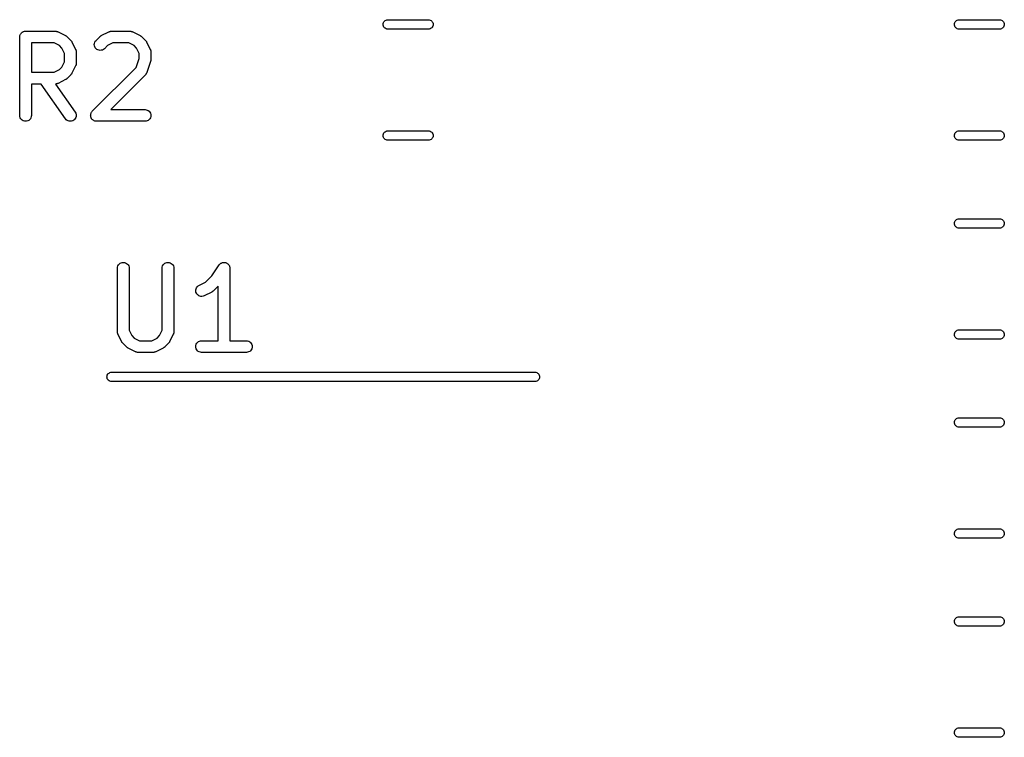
# Model space of a CAD drawing. Extents: x 4.83 to 6.45, y -3.91 to -3.08.
# Tile 10 of 13: x 5.32 to 5.81, y -3.53 to -3.17. Entities that reach past the tile are written whole.
import ezdxf

# ---------------------------------------------------------------- set-up
doc = ezdxf.new("R2010")
doc.units = 0
doc.header["$MEASUREMENT"] = 0
doc.layers.add('BLACK', color=7, linetype='CONTINUOUS')

msp = doc.modelspace()

# ---------------------------------------------------------------- linework, layer by layer
at = {"layer": 'BLACK', "linetype": 'CONTINUOUS'}
for p, q in [((5.50123, -3.17037), (5.50159, -3.17007)), ((5.50159, -3.17007), (5.502, -3.16985)), ((5.502, -3.16985), (5.50245, -3.16972)), ((5.50245, -3.16972), (5.50279, -3.16969)), ((5.50279, -3.16969), (5.52339, -3.16969)), ((5.52339, -3.16969), (5.52373, -3.16972)), ((5.52373, -3.16972), (5.52418, -3.16985)), ((5.52418, -3.16985), (5.52459, -3.17007)), ((5.52459, -3.17007), (5.52495, -3.17037)), ((5.78814, -3.17037), (5.7885, -3.17007)), ((5.7885, -3.17007), (5.78891, -3.16985)), ((5.78891, -3.16985), (5.78936, -3.16972)), ((5.78936, -3.16972), (5.7897, -3.16969)), ((5.7897, -3.16969), (5.8103, -3.16969)), ((5.8103, -3.16969), (5.81064, -3.16972)), ((5.81064, -3.16972), (5.81109, -3.16985)), ((5.81109, -3.16985), (5.8115, -3.17007)), ((5.8115, -3.17007), (5.81186, -3.17037)), ((5.50054, -3.17205), (5.50058, -3.17158)), ((5.50058, -3.17251), (5.50054, -3.17205)), ((5.50058, -3.17158), (5.50072, -3.17114)), ((5.50072, -3.17296), (5.50058, -3.17251)), ((5.50072, -3.17114), (5.50094, -3.17073)), ((5.50094, -3.17337), (5.50072, -3.17296)), ((5.50094, -3.17073), (5.50123, -3.17037)), ((5.50123, -3.17373), (5.50094, -3.17337)), ((5.50159, -3.17402), (5.50123, -3.17373)), ((5.502, -3.17424), (5.50159, -3.17402)), ((5.50245, -3.17438), (5.502, -3.17424)), ((5.50279, -3.17441), (5.50245, -3.17438)), ((5.52339, -3.17441), (5.50279, -3.17441)), ((5.52373, -3.17438), (5.52339, -3.17441)), ((5.52418, -3.17424), (5.52373, -3.17438)), ((5.52459, -3.17402), (5.52418, -3.17424)), ((5.52495, -3.17373), (5.52459, -3.17402)), ((5.52495, -3.17037), (5.52524, -3.17073)), ((5.52524, -3.17337), (5.52495, -3.17373)), ((5.52524, -3.17073), (5.52546, -3.17114)), ((5.52546, -3.17296), (5.52524, -3.17337)), ((5.52546, -3.17114), (5.5256, -3.17158)), ((5.5256, -3.17251), (5.52546, -3.17296)), ((5.5256, -3.17158), (5.52564, -3.17205)), ((5.52564, -3.17205), (5.5256, -3.17251)), ((5.78745, -3.17205), (5.78749, -3.17158)), ((5.78749, -3.17251), (5.78745, -3.17205)), ((5.78749, -3.17158), (5.78763, -3.17114)), ((5.78763, -3.17296), (5.78749, -3.17251)), ((5.78763, -3.17114), (5.78785, -3.17073)), ((5.78785, -3.17337), (5.78763, -3.17296)), ((5.78785, -3.17073), (5.78814, -3.17037)), ((5.78814, -3.17373), (5.78785, -3.17337)), ((5.7885, -3.17402), (5.78814, -3.17373)), ((5.78891, -3.17424), (5.7885, -3.17402)), ((5.78936, -3.17438), (5.78891, -3.17424)), ((5.7897, -3.17441), (5.78936, -3.17438)), ((5.8103, -3.17441), (5.7897, -3.17441)), ((5.81064, -3.17438), (5.8103, -3.17441)), ((5.81109, -3.17424), (5.81064, -3.17438)), ((5.8115, -3.17402), (5.81109, -3.17424)), ((5.81186, -3.17373), (5.8115, -3.17402)), ((5.81186, -3.17037), (5.81215, -3.17073)), ((5.81215, -3.17337), (5.81186, -3.17373)), ((5.81215, -3.17073), (5.81237, -3.17114)), ((5.81237, -3.17296), (5.81215, -3.17337)), ((5.81237, -3.17114), (5.81251, -3.17158)), ((5.81251, -3.17251), (5.81237, -3.17296)), ((5.81251, -3.17158), (5.81255, -3.17205)), ((5.81255, -3.17205), (5.81251, -3.17251)), ((5.31799, -3.1784), (5.31802, -3.17812)), ((5.31799, -3.17842), (5.31799, -3.1784)), ((5.31799, -3.17844), (5.31799, -3.17842)), ((5.31799, -3.17842), (5.31799, -3.17842)), ((5.31799, -3.17842), (5.31799, -3.17842)), ((5.31799, -3.21781), (5.31799, -3.17844)), ((5.31802, -3.17812), (5.31805, -3.17785)), ((5.31805, -3.17783), (5.31814, -3.17756)), ((5.31805, -3.17784), (5.31805, -3.17783)), ((5.31805, -3.17785), (5.31805, -3.17784)), ((5.31814, -3.17756), (5.31822, -3.1773)), ((5.31822, -3.17729), (5.31823, -3.17728)), ((5.31822, -3.1773), (5.31822, -3.17729)), ((5.31823, -3.17728), (5.31836, -3.17703)), ((5.31836, -3.17703), (5.31849, -3.17679)), ((5.31849, -3.17679), (5.3185, -3.17678)), ((5.3185, -3.17677), (5.31868, -3.17656)), ((5.3185, -3.17678), (5.3185, -3.17677)), ((5.31868, -3.17656), (5.31886, -3.17634)), ((5.31886, -3.17634), (5.31887, -3.17634)), ((5.31887, -3.17634), (5.31888, -3.17633)), ((5.31888, -3.17633), (5.31909, -3.17616)), ((5.31909, -3.17616), (5.31931, -3.17598)), ((5.31931, -3.17598), (5.31932, -3.17598)), ((5.31932, -3.17597), (5.31957, -3.17584)), ((5.31932, -3.17598), (5.31932, -3.17597)), ((5.31957, -3.17584), (5.31982, -3.17571)), ((5.31982, -3.17571), (5.31983, -3.17571)), ((5.31983, -3.17571), (5.31984, -3.1757)), ((5.31984, -3.1757), (5.3201, -3.17562)), ((5.3201, -3.17562), (5.32037, -3.17554)), ((5.32037, -3.17554), (5.32038, -3.17554)), ((5.32038, -3.17554), (5.32039, -3.17554)), ((5.32039, -3.17554), (5.32066, -3.17551)), ((5.32066, -3.17551), (5.32094, -3.17549)), ((5.32094, -3.17549), (5.33594, -3.17549)), ((5.33594, -3.17549), (5.33598, -3.17549)), ((5.33598, -3.17549), (5.33607, -3.1755)), ((5.33607, -3.1755), (5.33615, -3.1755)), ((5.33615, -3.1755), (5.33635, -3.17553)), ((5.33635, -3.17553), (5.33655, -3.17555)), ((5.33655, -3.17555), (5.33664, -3.17558)), ((5.33664, -3.17558), (5.33672, -3.17559)), ((5.33672, -3.17559), (5.33691, -3.17567)), ((5.33691, -3.17567), (5.3371, -3.17573)), ((5.3371, -3.17573), (5.33718, -3.17577)), ((5.33718, -3.17577), (5.33726, -3.1758)), ((5.33726, -3.1758), (5.34101, -3.17767)), ((5.34101, -3.17767), (5.34105, -3.17769)), ((5.34105, -3.17769), (5.34119, -3.17778)), ((5.34119, -3.17778), (5.34133, -3.17786)), ((5.34133, -3.17786), (5.34143, -3.17794)), ((5.34143, -3.17794), (5.34153, -3.17801)), ((5.34153, -3.17801), (5.34165, -3.17812)), ((5.34165, -3.17812), (5.34178, -3.17823)), ((5.34178, -3.17823), (5.34365, -3.1801)), ((5.35635, -3.1801), (5.35822, -3.17823)), ((5.35822, -3.17823), (5.35825, -3.1782)), ((5.35825, -3.1782), (5.35838, -3.17809)), ((5.35838, -3.17809), (5.3585, -3.17798)), ((5.3585, -3.17798), (5.35861, -3.17792)), ((5.35861, -3.17792), (5.3587, -3.17784)), ((5.3587, -3.17784), (5.35885, -3.17776)), ((5.35885, -3.17776), (5.35899, -3.17767)), ((5.35899, -3.17767), (5.36274, -3.1758)), ((5.36274, -3.1758), (5.36278, -3.17578)), ((5.36278, -3.17578), (5.36286, -3.17575)), ((5.36286, -3.17575), (5.36294, -3.17571)), ((5.36294, -3.17571), (5.36313, -3.17565)), ((5.36313, -3.17565), (5.36332, -3.17558)), ((5.36332, -3.17558), (5.3634, -3.17557)), ((5.3634, -3.17557), (5.36349, -3.17554)), ((5.36349, -3.17554), (5.36369, -3.17552)), ((5.36369, -3.17552), (5.36389, -3.17549)), ((5.36389, -3.17549), (5.36397, -3.1755)), ((5.36397, -3.1755), (5.36406, -3.17549)), ((5.36406, -3.17549), (5.37343, -3.17549)), ((5.37343, -3.17549), (5.37348, -3.17549)), ((5.37348, -3.17549), (5.37356, -3.1755)), ((5.37356, -3.1755), (5.37365, -3.1755)), ((5.37365, -3.1755), (5.37385, -3.17553)), ((5.37385, -3.17553), (5.37405, -3.17555)), ((5.37405, -3.17555), (5.37413, -3.17558)), ((5.37413, -3.17558), (5.37422, -3.17559)), ((5.37422, -3.17559), (5.37441, -3.17567)), ((5.37441, -3.17567), (5.3746, -3.17573)), ((5.3746, -3.17573), (5.37467, -3.17577)), ((5.37467, -3.17577), (5.37476, -3.1758)), ((5.37476, -3.1758), (5.3785, -3.17767)), ((5.3785, -3.17767), (5.37854, -3.17769)), ((5.37854, -3.17769), (5.37868, -3.17778)), ((5.37868, -3.17778), (5.37883, -3.17786)), ((5.37883, -3.17786), (5.37892, -3.17794)), ((5.37892, -3.17794), (5.37902, -3.17801)), ((5.37902, -3.17801), (5.37914, -3.17812)), ((5.37914, -3.17812), (5.37927, -3.17823)), ((5.37927, -3.17823), (5.38115, -3.1801)), ((5.32389, -3.18139), (5.32389, -3.19611)), ((5.33524, -3.18139), (5.32389, -3.18139)), ((5.33794, -3.18274), (5.33524, -3.18139)), ((5.33914, -3.18394), (5.33794, -3.18274)), ((5.34049, -3.18664), (5.33914, -3.18394)), ((5.34365, -3.1801), (5.34368, -3.18013)), ((5.34368, -3.18013), (5.34378, -3.18026)), ((5.34378, -3.18026), (5.3439, -3.18038)), ((5.3439, -3.18038), (5.34396, -3.18049)), ((5.34396, -3.18049), (5.34404, -3.18058)), ((5.34404, -3.18058), (5.34412, -3.18073)), ((5.34412, -3.18073), (5.3442, -3.18087)), ((5.3442, -3.18087), (5.34608, -3.18462)), ((5.34608, -3.18462), (5.3461, -3.18466)), ((5.3461, -3.18466), (5.34613, -3.18474)), ((5.34613, -3.18474), (5.34617, -3.18481)), ((5.34617, -3.18481), (5.34623, -3.18501)), ((5.35548, -3.18218), (5.35554, -3.18161)), ((5.35554, -3.18275), (5.35548, -3.18218)), ((5.35554, -3.18161), (5.35571, -3.18105)), ((5.3557, -3.18331), (5.35554, -3.18275)), ((5.35597, -3.18382), (5.3557, -3.18331)), ((5.35571, -3.18105), (5.35598, -3.18055)), ((5.35633, -3.18426), (5.35597, -3.18382)), ((5.35598, -3.18055), (5.35635, -3.1801)), ((5.35678, -3.18463), (5.35633, -3.18426)), ((5.35728, -3.18491), (5.35678, -3.18463)), ((5.35783, -3.18508), (5.35728, -3.18491)), ((5.35953, -3.18493), (5.35898, -3.18509)), ((5.36004, -3.18467), (5.35953, -3.18493)), ((5.3605, -3.18431), (5.36004, -3.18467)), ((5.36052, -3.18428), (5.3605, -3.18431)), ((5.36206, -3.18274), (5.36052, -3.18428)), ((5.36476, -3.18139), (5.36206, -3.18274)), ((5.37274, -3.18139), (5.36476, -3.18139)), ((5.37543, -3.18274), (5.37274, -3.18139)), ((5.37663, -3.18394), (5.37543, -3.18274)), ((5.37798, -3.18664), (5.37663, -3.18394)), ((5.38115, -3.1801), (5.38118, -3.18013)), ((5.38118, -3.18013), (5.38128, -3.18026)), ((5.38128, -3.18026), (5.38139, -3.18038)), ((5.38139, -3.18038), (5.38146, -3.18049)), ((5.38146, -3.18049), (5.38154, -3.18058)), ((5.38154, -3.18058), (5.38161, -3.18073)), ((5.38161, -3.18073), (5.3817, -3.18087)), ((5.3817, -3.18087), (5.38357, -3.18462)), ((5.38357, -3.18462), (5.38359, -3.18466)), ((5.38359, -3.18466), (5.38362, -3.18474)), ((5.38362, -3.18474), (5.38366, -3.18481)), ((5.38366, -3.18481), (5.38372, -3.18501)), ((5.34049, -3.19087), (5.34049, -3.18664)), ((5.34623, -3.18501), (5.3463, -3.1852)), ((5.3463, -3.1852), (5.34631, -3.18528)), ((5.34631, -3.18528), (5.34633, -3.18537)), ((5.34633, -3.18537), (5.34635, -3.18557)), ((5.34635, -3.18557), (5.34639, -3.18577)), ((5.34639, -3.18577), (5.34638, -3.18585)), ((5.34638, -3.18585), (5.34639, -3.18594)), ((5.34639, -3.18594), (5.34639, -3.19156)), ((5.35841, -3.18514), (5.35783, -3.18508)), ((5.35898, -3.18509), (5.35841, -3.18514)), ((5.37648, -3.19372), (5.37798, -3.18921)), ((5.37798, -3.18921), (5.37798, -3.18664)), ((5.38372, -3.18501), (5.38379, -3.1852)), ((5.38379, -3.1852), (5.3838, -3.18528)), ((5.3838, -3.18528), (5.38383, -3.18537)), ((5.38383, -3.18537), (5.38385, -3.18557)), ((5.38385, -3.18557), (5.38388, -3.18577)), ((5.38387, -3.18989), (5.38386, -3.19006)), ((5.38389, -3.18973), (5.38387, -3.18989)), ((5.38388, -3.18577), (5.38388, -3.18585)), ((5.38388, -3.18585), (5.38389, -3.18594)), ((5.38389, -3.18594), (5.38389, -3.18969)), ((5.38389, -3.18969), (5.38389, -3.18973)), ((5.33524, -3.19611), (5.33794, -3.19476)), ((5.33794, -3.19476), (5.33914, -3.19356)), ((5.33914, -3.19356), (5.34049, -3.19087)), ((5.34608, -3.19288), (5.3442, -3.19663)), ((5.34611, -3.1928), (5.34608, -3.19288)), ((5.34615, -3.19273), (5.34611, -3.1928)), ((5.34621, -3.19253), (5.34615, -3.19273)), ((5.34629, -3.19235), (5.34621, -3.19253)), ((5.3463, -3.19226), (5.34629, -3.19235)), ((5.34633, -3.19218), (5.3463, -3.19226)), ((5.34635, -3.19198), (5.34633, -3.19218)), ((5.34638, -3.19178), (5.34635, -3.19198)), ((5.34639, -3.1916), (5.34638, -3.19169)), ((5.34638, -3.19169), (5.34638, -3.19178)), ((5.34639, -3.19156), (5.34639, -3.1916)), ((5.35447, -3.21572), (5.37648, -3.19372)), ((5.38373, -3.19062), (5.38186, -3.19625)), ((5.38377, -3.19046), (5.38373, -3.19062)), ((5.38382, -3.1903), (5.38377, -3.19046)), ((5.38384, -3.19018), (5.38382, -3.1903)), ((5.38386, -3.19006), (5.38384, -3.19018)), ((5.32389, -3.19611), (5.33524, -3.19611)), ((5.34115, -3.19974), (5.34101, -3.19983)), ((5.3413, -3.19966), (5.34115, -3.19974)), ((5.34139, -3.19959), (5.3413, -3.19966)), ((5.3415, -3.19952), (5.34139, -3.19959)), ((5.34162, -3.19941), (5.3415, -3.19952)), ((5.34175, -3.1993), (5.34162, -3.19941)), ((5.34178, -3.19928), (5.34175, -3.1993)), ((5.34365, -3.1974), (5.34178, -3.19928)), ((5.34376, -3.19727), (5.34365, -3.1974)), ((5.34387, -3.19715), (5.34376, -3.19727)), ((5.34394, -3.19705), (5.34387, -3.19715)), ((5.34402, -3.19696), (5.34394, -3.19705)), ((5.3441, -3.19681), (5.34402, -3.19696)), ((5.34419, -3.19667), (5.3441, -3.19681)), ((5.3442, -3.19663), (5.34419, -3.19667)), ((5.38115, -3.1974), (5.36369, -3.21486)), ((5.3812, -3.19733), (5.38115, -3.1974)), ((5.38127, -3.19727), (5.3812, -3.19733)), ((5.38138, -3.19711), (5.38127, -3.19727)), ((5.38151, -3.19696), (5.38138, -3.19711)), ((5.38155, -3.19688), (5.38151, -3.19696)), ((5.3816, -3.19681), (5.38155, -3.19688)), ((5.38169, -3.19663), (5.3816, -3.19681)), ((5.38178, -3.19645), (5.38169, -3.19663)), ((5.38181, -3.19636), (5.38178, -3.19645)), ((5.38185, -3.19629), (5.38181, -3.19636)), ((5.38186, -3.19625), (5.38185, -3.19629)), ((5.32878, -3.20202), (5.32389, -3.20202)), ((5.32389, -3.20202), (5.32389, -3.21781)), ((5.34102, -3.2195), (5.32878, -3.20202)), ((5.33603, -3.20201), (5.33598, -3.20201)), ((5.33598, -3.20201), (5.34586, -3.21612)), ((5.33611, -3.20201), (5.33603, -3.20201)), ((5.33631, -3.20198), (5.33611, -3.20201)), ((5.33651, -3.20196), (5.33631, -3.20198)), ((5.3366, -3.20193), (5.33651, -3.20196)), ((5.33668, -3.20192), (5.3366, -3.20193)), ((5.33687, -3.20185), (5.33668, -3.20192)), ((5.33706, -3.20179), (5.33687, -3.20185)), ((5.33714, -3.20175), (5.33706, -3.20179)), ((5.33722, -3.20172), (5.33714, -3.20175)), ((5.33726, -3.2017), (5.33722, -3.20172)), ((5.34101, -3.19983), (5.33726, -3.2017)), ((5.31804, -3.21838), (5.31799, -3.21781)), ((5.31821, -3.21894), (5.31804, -3.21838)), ((5.31848, -3.21944), (5.31821, -3.21894)), ((5.31885, -3.21989), (5.31848, -3.21944)), ((5.32338, -3.21948), (5.32301, -3.21992)), ((5.32366, -3.21897), (5.32338, -3.21948)), ((5.32383, -3.21842), (5.32366, -3.21897)), ((5.32389, -3.21785), (5.32383, -3.21842)), ((5.32389, -3.21781), (5.32389, -3.21785)), ((5.34139, -3.21994), (5.34102, -3.2195)), ((5.34591, -3.21942), (5.34555, -3.21987)), ((5.34586, -3.21612), (5.34588, -3.21615)), ((5.34588, -3.21615), (5.34616, -3.21666)), ((5.34618, -3.21891), (5.34591, -3.21942)), ((5.34616, -3.21666), (5.34633, -3.21721)), ((5.34634, -3.21835), (5.34618, -3.21891)), ((5.34633, -3.21721), (5.34639, -3.21778)), ((5.34639, -3.21778), (5.34634, -3.21835)), ((5.35361, -3.21779), (5.35364, -3.21751)), ((5.35361, -3.2178), (5.35361, -3.21779)), ((5.35361, -3.21779), (5.35361, -3.21779)), ((5.35364, -3.21808), (5.35361, -3.2178)), ((5.35364, -3.21751), (5.35367, -3.21723)), ((5.35366, -3.21836), (5.35364, -3.21808)), ((5.35366, -3.21837), (5.35366, -3.21836)), ((5.35374, -3.21865), (5.35366, -3.21837)), ((5.35366, -3.21837), (5.35366, -3.21837)), ((5.35367, -3.21722), (5.35375, -3.21695)), ((5.35367, -3.21723), (5.35367, -3.21722)), ((5.35367, -3.21722), (5.35367, -3.21722)), ((5.35382, -3.21892), (5.35374, -3.21865)), ((5.35375, -3.21695), (5.35384, -3.21668)), ((5.35383, -3.21892), (5.35382, -3.21892)), ((5.35383, -3.21893), (5.35383, -3.21892)), ((5.35396, -3.21918), (5.35383, -3.21893)), ((5.35384, -3.21667), (5.35397, -3.21642)), ((5.35384, -3.21668), (5.35384, -3.21667)), ((5.35384, -3.21667), (5.35384, -3.21667)), ((5.35409, -3.21943), (5.35396, -3.21918)), ((5.35397, -3.21642), (5.35411, -3.21617)), ((5.3541, -3.21944), (5.35409, -3.21943)), ((5.35409, -3.21943), (5.35409, -3.21943)), ((5.35428, -3.21966), (5.3541, -3.21944)), ((5.35411, -3.21616), (5.3543, -3.21594)), ((5.35411, -3.21617), (5.35411, -3.21616)), ((5.35411, -3.21616), (5.35411, -3.21616)), ((5.3543, -3.21594), (5.35447, -3.21572)), ((5.36369, -3.21486), (5.38093, -3.21486)), ((5.38093, -3.21486), (5.38097, -3.21486)), ((5.38097, -3.21486), (5.38155, -3.21492)), ((5.38155, -3.21492), (5.3821, -3.2151)), ((5.3821, -3.2151), (5.3826, -3.21537)), ((5.3826, -3.21537), (5.38304, -3.21574)), ((5.38338, -3.21946), (5.38301, -3.21991)), ((5.38304, -3.21574), (5.3834, -3.21619)), ((5.38366, -3.21895), (5.38338, -3.21946)), ((5.3834, -3.21619), (5.38367, -3.2167)), ((5.38383, -3.2184), (5.38366, -3.21895)), ((5.38367, -3.2167), (5.38383, -3.21726)), ((5.38383, -3.21726), (5.38389, -3.21783)), ((5.38389, -3.21783), (5.38383, -3.2184)), ((5.31929, -3.22026), (5.31885, -3.21989)), ((5.3198, -3.22053), (5.31929, -3.22026)), ((5.32035, -3.2207), (5.3198, -3.22053)), ((5.32092, -3.22076), (5.32035, -3.2207)), ((5.32149, -3.22071), (5.32092, -3.22076)), ((5.32205, -3.22055), (5.32149, -3.22071)), ((5.32256, -3.22028), (5.32205, -3.22055)), ((5.32301, -3.21992), (5.32256, -3.22028)), ((5.34185, -3.2203), (5.34139, -3.21994)), ((5.34236, -3.22056), (5.34185, -3.2203)), ((5.34291, -3.22072), (5.34236, -3.22056)), ((5.34349, -3.22076), (5.34291, -3.22072)), ((5.34406, -3.2207), (5.34349, -3.22076)), ((5.34461, -3.22052), (5.34406, -3.2207)), ((5.34511, -3.22024), (5.34461, -3.22052)), ((5.34555, -3.21987), (5.34511, -3.22024)), ((5.35445, -3.21988), (5.35428, -3.21966)), ((5.35446, -3.21988), (5.35445, -3.21988)), ((5.35468, -3.22006), (5.35446, -3.21988)), ((5.35446, -3.21988), (5.35446, -3.21988)), ((5.35489, -3.22025), (5.35468, -3.22006)), ((5.3549, -3.22025), (5.35489, -3.22025)), ((5.35515, -3.22039), (5.3549, -3.22025)), ((5.3549, -3.22025), (5.3549, -3.22025)), ((5.3554, -3.22052), (5.35515, -3.22039)), ((5.3554, -3.22053), (5.3554, -3.22052)), ((5.35541, -3.22053), (5.3554, -3.22053)), ((5.35568, -3.22061), (5.35541, -3.22053)), ((5.35595, -3.2207), (5.35568, -3.22061)), ((5.35596, -3.2207), (5.35595, -3.2207)), ((5.35595, -3.2207), (5.35595, -3.2207)), ((5.35624, -3.22073), (5.35596, -3.2207)), ((5.35652, -3.22076), (5.35624, -3.22073)), ((5.35653, -3.22076), (5.35652, -3.22076)), ((5.35656, -3.22076), (5.35653, -3.22076)), ((5.35653, -3.22076), (5.35653, -3.22076)), ((5.35653, -3.22076), (5.35653, -3.22076)), ((5.38093, -3.22076), (5.35656, -3.22076)), ((5.38151, -3.22071), (5.38093, -3.22076)), ((5.38206, -3.22054), (5.38151, -3.22071)), ((5.38257, -3.22027), (5.38206, -3.22054)), ((5.38301, -3.21991), (5.38257, -3.22027)), ((5.50054, -3.22795), (5.50058, -3.22749)), ((5.50058, -3.22842), (5.50054, -3.22795)), ((5.50058, -3.22749), (5.50072, -3.22704)), ((5.50072, -3.22886), (5.50058, -3.22842)), ((5.50072, -3.22704), (5.50094, -3.22663)), ((5.50094, -3.22927), (5.50072, -3.22886)), ((5.50094, -3.22663), (5.50123, -3.22627)), ((5.50123, -3.22963), (5.50094, -3.22927)), ((5.50123, -3.22627), (5.50159, -3.22598)), ((5.50159, -3.22598), (5.502, -3.22576)), ((5.502, -3.22576), (5.50245, -3.22562)), ((5.50245, -3.22562), (5.50279, -3.22559)), ((5.50279, -3.22559), (5.52339, -3.22559)), ((5.52339, -3.22559), (5.52373, -3.22562)), ((5.52373, -3.22562), (5.52418, -3.22576)), ((5.52418, -3.22576), (5.52459, -3.22598)), ((5.52459, -3.22598), (5.52495, -3.22627)), ((5.52495, -3.22627), (5.52524, -3.22663)), ((5.52524, -3.22927), (5.52495, -3.22963)), ((5.52524, -3.22663), (5.52546, -3.22704)), ((5.52546, -3.22886), (5.52524, -3.22927)), ((5.52546, -3.22704), (5.5256, -3.22749)), ((5.5256, -3.22842), (5.52546, -3.22886)), ((5.5256, -3.22749), (5.52564, -3.22795)), ((5.52564, -3.22795), (5.5256, -3.22842)), ((5.78745, -3.22795), (5.78749, -3.22749)), ((5.78749, -3.22842), (5.78745, -3.22795)), ((5.78749, -3.22749), (5.78763, -3.22704)), ((5.78763, -3.22886), (5.78749, -3.22842)), ((5.78763, -3.22704), (5.78785, -3.22663)), ((5.78785, -3.22927), (5.78763, -3.22886)), ((5.78785, -3.22663), (5.78814, -3.22627)), ((5.78814, -3.22963), (5.78785, -3.22927)), ((5.78814, -3.22627), (5.7885, -3.22598)), ((5.7885, -3.22598), (5.78891, -3.22576)), ((5.78891, -3.22576), (5.78936, -3.22562)), ((5.78936, -3.22562), (5.7897, -3.22559)), ((5.7897, -3.22559), (5.8103, -3.22559)), ((5.8103, -3.22559), (5.81064, -3.22562)), ((5.81064, -3.22562), (5.81109, -3.22576)), ((5.81109, -3.22576), (5.8115, -3.22598)), ((5.8115, -3.22598), (5.81186, -3.22627)), ((5.81186, -3.22627), (5.81215, -3.22663)), ((5.81215, -3.22927), (5.81186, -3.22963)), ((5.81215, -3.22663), (5.81237, -3.22704)), ((5.81237, -3.22886), (5.81215, -3.22927)), ((5.81237, -3.22704), (5.81251, -3.22749)), ((5.81251, -3.22842), (5.81237, -3.22886)), ((5.81251, -3.22749), (5.81255, -3.22795)), ((5.81255, -3.22795), (5.81251, -3.22842)), ((5.50159, -3.22993), (5.50123, -3.22963)), ((5.502, -3.23015), (5.50159, -3.22993)), ((5.50245, -3.23028), (5.502, -3.23015)), ((5.50279, -3.23031), (5.50245, -3.23028)), ((5.52339, -3.23031), (5.50279, -3.23031)), ((5.52373, -3.23028), (5.52339, -3.23031)), ((5.52418, -3.23015), (5.52373, -3.23028)), ((5.52459, -3.22993), (5.52418, -3.23015)), ((5.52495, -3.22963), (5.52459, -3.22993)), ((5.7885, -3.22993), (5.78814, -3.22963)), ((5.78891, -3.23015), (5.7885, -3.22993)), ((5.78936, -3.23028), (5.78891, -3.23015)), ((5.7897, -3.23031), (5.78936, -3.23028)), ((5.8103, -3.23031), (5.7897, -3.23031)), ((5.81064, -3.23028), (5.8103, -3.23031)), ((5.81109, -3.23015), (5.81064, -3.23028)), ((5.8115, -3.22993), (5.81109, -3.23015)), ((5.81186, -3.22963), (5.8115, -3.22993)), ((5.78745, -3.27205), (5.78749, -3.27158)), ((5.78749, -3.27251), (5.78745, -3.27205)), ((5.78749, -3.27158), (5.78763, -3.27114)), ((5.78763, -3.27296), (5.78749, -3.27251)), ((5.78763, -3.27114), (5.78785, -3.27073)), ((5.78785, -3.27337), (5.78763, -3.27296)), ((5.78785, -3.27073), (5.78814, -3.27037)), ((5.78814, -3.27373), (5.78785, -3.27337)), ((5.78814, -3.27037), (5.7885, -3.27007)), ((5.7885, -3.27402), (5.78814, -3.27373)), ((5.7885, -3.27007), (5.78891, -3.26985)), ((5.78891, -3.26985), (5.78936, -3.26972)), ((5.78936, -3.26972), (5.7897, -3.26969)), ((5.7897, -3.26969), (5.8103, -3.26969)), ((5.8103, -3.26969), (5.81064, -3.26972)), ((5.81064, -3.26972), (5.81109, -3.26985)), ((5.81109, -3.26985), (5.8115, -3.27007)), ((5.8115, -3.27007), (5.81186, -3.27037)), ((5.81186, -3.27373), (5.8115, -3.27402)), ((5.81186, -3.27037), (5.81215, -3.27073)), ((5.81215, -3.27337), (5.81186, -3.27373)), ((5.81215, -3.27073), (5.81237, -3.27114)), ((5.81237, -3.27296), (5.81215, -3.27337)), ((5.81237, -3.27114), (5.81251, -3.27158)), ((5.81251, -3.27251), (5.81237, -3.27296)), ((5.81251, -3.27158), (5.81255, -3.27205)), ((5.81255, -3.27205), (5.81251, -3.27251)), ((5.78891, -3.27424), (5.7885, -3.27402)), ((5.78936, -3.27438), (5.78891, -3.27424)), ((5.7897, -3.27441), (5.78936, -3.27438)), ((5.8103, -3.27441), (5.7897, -3.27441)), ((5.81064, -3.27438), (5.8103, -3.27441)), ((5.81109, -3.27424), (5.81064, -3.27438)), ((5.8115, -3.27402), (5.81109, -3.27424)), ((5.36712, -3.29397), (5.36729, -3.29342)), ((5.36729, -3.29342), (5.36757, -3.29291)), ((5.36757, -3.29291), (5.36794, -3.29247)), ((5.36794, -3.29247), (5.36839, -3.29211)), ((5.36839, -3.29211), (5.3689, -3.29184)), ((5.3689, -3.29184), (5.36945, -3.29168)), ((5.36945, -3.29168), (5.37002, -3.29163)), ((5.37002, -3.29163), (5.3706, -3.29169)), ((5.3706, -3.29169), (5.37115, -3.29186)), ((5.37115, -3.29186), (5.37165, -3.29213)), ((5.37165, -3.29213), (5.3721, -3.2925)), ((5.3721, -3.2925), (5.37246, -3.29295)), ((5.37246, -3.29295), (5.37273, -3.29346)), ((5.37273, -3.29346), (5.3729, -3.29401)), ((5.38961, -3.29397), (5.38979, -3.29342)), ((5.38979, -3.29342), (5.39006, -3.29291)), ((5.39006, -3.29291), (5.39043, -3.29247)), ((5.39043, -3.29247), (5.39088, -3.29211)), ((5.39088, -3.29211), (5.39139, -3.29184)), ((5.39139, -3.29184), (5.39195, -3.29168)), ((5.39195, -3.29168), (5.39252, -3.29163)), ((5.39252, -3.29163), (5.39309, -3.29169)), ((5.39309, -3.29169), (5.39365, -3.29186)), ((5.39365, -3.29186), (5.39415, -3.29213)), ((5.39415, -3.29213), (5.3946, -3.2925)), ((5.3946, -3.2925), (5.39496, -3.29295)), ((5.39496, -3.29295), (5.39523, -3.29346)), ((5.39523, -3.29346), (5.3954, -3.29401)), ((5.41458, -3.29833), (5.41817, -3.29294)), ((5.41817, -3.29294), (5.41819, -3.29291)), ((5.41819, -3.29291), (5.41837, -3.29269)), ((5.41819, -3.29291), (5.41819, -3.29291)), ((5.41819, -3.29291), (5.41819, -3.29291)), ((5.41819, -3.29291), (5.41819, -3.29291)), ((5.41837, -3.29269), (5.41856, -3.29247)), ((5.41856, -3.29247), (5.41879, -3.29228)), ((5.41856, -3.29247), (5.41856, -3.29247)), ((5.41856, -3.29247), (5.41856, -3.29247)), ((5.41879, -3.29228), (5.41901, -3.29211)), ((5.41901, -3.29211), (5.41928, -3.29197)), ((5.41901, -3.29211), (5.41901, -3.29211)), ((5.41901, -3.29211), (5.41901, -3.29211)), ((5.41928, -3.29197), (5.41952, -3.29184)), ((5.41952, -3.29184), (5.41981, -3.29176)), ((5.41952, -3.29184), (5.41952, -3.29184)), ((5.41952, -3.29184), (5.41952, -3.29184)), ((5.41981, -3.29176), (5.42007, -3.29168)), ((5.42007, -3.29168), (5.42036, -3.29166)), ((5.42007, -3.29168), (5.42007, -3.29168)), ((5.42007, -3.29168), (5.42007, -3.29168)), ((5.42036, -3.29166), (5.42064, -3.29163)), ((5.42064, -3.29163), (5.42065, -3.29163)), ((5.42065, -3.29163), (5.42065, -3.29163)), ((5.42065, -3.29163), (5.42094, -3.29166)), ((5.42094, -3.29166), (5.42122, -3.29169)), ((5.42122, -3.29169), (5.42122, -3.29169)), ((5.42122, -3.29169), (5.42122, -3.29169)), ((5.42122, -3.29169), (5.42151, -3.29178)), ((5.42151, -3.29178), (5.42177, -3.29186)), ((5.42177, -3.29186), (5.42177, -3.29186)), ((5.42177, -3.29186), (5.42177, -3.29186)), ((5.42177, -3.29186), (5.42203, -3.292)), ((5.42203, -3.292), (5.42227, -3.29213)), ((5.42227, -3.29213), (5.42228, -3.29214)), ((5.42228, -3.29214), (5.42228, -3.29214)), ((5.42228, -3.29214), (5.4225, -3.29232)), ((5.4225, -3.29232), (5.42272, -3.2925)), ((5.42272, -3.2925), (5.42272, -3.2925)), ((5.42272, -3.2925), (5.42272, -3.2925)), ((5.42272, -3.2925), (5.42291, -3.29274)), ((5.42291, -3.29274), (5.42308, -3.29295)), ((5.42308, -3.29295), (5.42308, -3.29295)), ((5.42308, -3.29295), (5.42308, -3.29295)), ((5.42308, -3.29295), (5.42323, -3.29323)), ((5.42323, -3.29323), (5.42335, -3.29346)), ((5.42335, -3.29346), (5.42335, -3.29346)), ((5.42335, -3.29346), (5.42335, -3.29346)), ((5.42335, -3.29346), (5.42344, -3.29374)), ((5.42344, -3.29374), (5.42352, -3.29401)), ((5.36705, -3.29454), (5.36712, -3.29397)), ((5.36705, -3.29458), (5.36705, -3.29454)), ((5.36705, -3.32645), (5.36705, -3.29458)), ((5.3729, -3.29401), (5.37296, -3.29458)), ((5.37296, -3.29458), (5.37296, -3.32576)), ((5.38955, -3.29454), (5.38961, -3.29397)), ((5.38955, -3.29458), (5.38955, -3.29454)), ((5.38955, -3.32576), (5.38955, -3.29458)), ((5.3954, -3.29401), (5.39545, -3.29458)), ((5.39545, -3.29458), (5.39545, -3.32645)), ((5.41137, -3.30153), (5.41458, -3.29833)), ((5.42352, -3.29401), (5.42352, -3.29401)), ((5.42352, -3.29401), (5.42352, -3.29401)), ((5.42352, -3.29401), (5.42355, -3.2943)), ((5.42355, -3.2943), (5.42358, -3.29458)), ((5.42358, -3.29458), (5.42358, -3.331)), ((5.40715, -3.30389), (5.40757, -3.3035)), ((5.40757, -3.3035), (5.40805, -3.30319)), ((5.40805, -3.30319), (5.41137, -3.30153)), ((5.41767, -3.30359), (5.41521, -3.30604)), ((5.41767, -3.331), (5.41767, -3.30359)), ((5.40643, -3.30602), (5.40645, -3.30545)), ((5.40652, -3.30659), (5.40643, -3.30602)), ((5.40645, -3.30545), (5.40658, -3.30489)), ((5.40672, -3.30713), (5.40652, -3.30659)), ((5.40658, -3.30489), (5.40681, -3.30436)), ((5.40703, -3.30762), (5.40672, -3.30713)), ((5.40681, -3.30436), (5.40715, -3.30389)), ((5.40742, -3.30804), (5.40703, -3.30762)), ((5.40789, -3.30838), (5.40742, -3.30804)), ((5.40841, -3.30862), (5.40789, -3.30838)), ((5.41066, -3.30849), (5.41012, -3.30869)), ((5.41069, -3.30847), (5.41066, -3.30849)), ((5.41444, -3.3066), (5.41069, -3.30847)), ((5.41458, -3.30651), (5.41444, -3.3066)), ((5.41473, -3.30643), (5.41458, -3.30651)), ((5.41483, -3.30636), (5.41473, -3.30643)), ((5.41493, -3.30629), (5.41483, -3.30636)), ((5.41505, -3.30618), (5.41493, -3.30629)), ((5.41518, -3.30607), (5.41505, -3.30618)), ((5.41521, -3.30604), (5.41518, -3.30607)), ((5.40897, -3.30876), (5.40841, -3.30862)), ((5.40955, -3.30878), (5.40897, -3.30876)), ((5.41012, -3.30869), (5.40955, -3.30878)), ((5.36706, -3.32654), (5.36705, -3.32645)), ((5.36706, -3.32663), (5.36706, -3.32654)), ((5.36709, -3.32683), (5.36706, -3.32663)), ((5.36711, -3.32703), (5.36709, -3.32683)), ((5.36713, -3.32711), (5.36711, -3.32703)), ((5.36715, -3.3272), (5.36713, -3.32711)), ((5.36722, -3.32738), (5.36715, -3.3272)), ((5.36727, -3.32758), (5.36722, -3.32738)), ((5.36731, -3.32765), (5.36727, -3.32758)), ((5.36734, -3.32774), (5.36731, -3.32765)), ((5.36736, -3.32777), (5.36734, -3.32774)), ((5.36924, -3.33152), (5.36736, -3.32777)), ((5.37296, -3.32576), (5.37431, -3.32845)), ((5.3882, -3.32845), (5.38955, -3.32576)), ((5.39514, -3.32777), (5.39327, -3.33152)), ((5.39517, -3.32769), (5.39514, -3.32777)), ((5.39521, -3.32762), (5.39517, -3.32769)), ((5.39528, -3.32742), (5.39521, -3.32762)), ((5.39535, -3.32724), (5.39528, -3.32742)), ((5.39536, -3.32715), (5.39535, -3.32724)), ((5.39539, -3.32707), (5.39536, -3.32715)), ((5.39541, -3.32687), (5.39539, -3.32707)), ((5.39545, -3.32667), (5.39541, -3.32687)), ((5.39545, -3.32649), (5.39544, -3.32658)), ((5.39544, -3.32658), (5.39545, -3.32667)), ((5.39545, -3.32645), (5.39545, -3.32649)), ((5.78745, -3.32795), (5.78749, -3.32749)), ((5.78749, -3.32842), (5.78745, -3.32795)), ((5.78749, -3.32749), (5.78763, -3.32704)), ((5.78763, -3.32704), (5.78785, -3.32663)), ((5.78785, -3.32663), (5.78814, -3.32627)), ((5.78814, -3.32627), (5.7885, -3.32598)), ((5.7885, -3.32598), (5.78891, -3.32576)), ((5.78891, -3.32576), (5.78936, -3.32562)), ((5.78936, -3.32562), (5.7897, -3.32559)), ((5.7897, -3.32559), (5.8103, -3.32559)), ((5.8103, -3.32559), (5.81064, -3.32562)), ((5.81064, -3.32562), (5.81109, -3.32576)), ((5.81109, -3.32576), (5.8115, -3.32598)), ((5.8115, -3.32598), (5.81186, -3.32627)), ((5.81186, -3.32627), (5.81215, -3.32663)), ((5.81215, -3.32663), (5.81237, -3.32704)), ((5.81237, -3.32704), (5.81251, -3.32749)), ((5.81251, -3.32749), (5.81255, -3.32795)), ((5.81255, -3.32795), (5.81251, -3.32842)), ((5.36933, -3.33166), (5.36924, -3.33152)), ((5.3694, -3.33181), (5.36933, -3.33166)), ((5.36948, -3.33191), (5.3694, -3.33181)), ((5.36954, -3.33201), (5.36948, -3.33191)), ((5.36966, -3.33213), (5.36954, -3.33201)), ((5.36976, -3.33226), (5.36966, -3.33213)), ((5.36979, -3.33229), (5.36976, -3.33226)), ((5.37167, -3.33417), (5.36979, -3.33229)), ((5.37431, -3.32845), (5.3755, -3.32965)), ((5.3755, -3.32965), (5.3782, -3.331)), ((5.3782, -3.331), (5.3843, -3.331)), ((5.3843, -3.331), (5.387, -3.32965)), ((5.387, -3.32965), (5.3882, -3.32845)), ((5.39271, -3.33229), (5.39084, -3.33417)), ((5.39282, -3.33216), (5.39271, -3.33229)), ((5.39293, -3.33204), (5.39282, -3.33216)), ((5.393, -3.33194), (5.39293, -3.33204)), ((5.39308, -3.33185), (5.393, -3.33194)), ((5.39316, -3.3317), (5.39308, -3.33185)), ((5.39325, -3.33156), (5.39316, -3.3317)), ((5.39327, -3.33152), (5.39325, -3.33156)), ((5.40648, -3.33336), (5.40665, -3.33281)), ((5.40665, -3.33281), (5.40693, -3.3323)), ((5.40693, -3.3323), (5.40729, -3.33186)), ((5.40729, -3.33186), (5.40774, -3.33149)), ((5.40774, -3.33149), (5.40825, -3.33122)), ((5.40825, -3.33122), (5.4088, -3.33106)), ((5.4088, -3.33106), (5.40937, -3.331)), ((5.40937, -3.331), (5.41767, -3.331)), ((5.42358, -3.331), (5.43187, -3.331)), ((5.43187, -3.331), (5.43191, -3.331)), ((5.43191, -3.331), (5.43248, -3.33106)), ((5.43248, -3.33106), (5.43303, -3.33124)), ((5.43303, -3.33124), (5.43354, -3.33152)), ((5.43354, -3.33152), (5.43398, -3.33189)), ((5.43398, -3.33189), (5.43434, -3.33234)), ((5.43434, -3.33234), (5.43461, -3.33285)), ((5.43461, -3.33285), (5.43477, -3.3334)), ((5.78763, -3.32886), (5.78749, -3.32842)), ((5.78785, -3.32927), (5.78763, -3.32886)), ((5.78814, -3.32963), (5.78785, -3.32927)), ((5.7885, -3.32993), (5.78814, -3.32963)), ((5.78891, -3.33015), (5.7885, -3.32993)), ((5.78936, -3.33028), (5.78891, -3.33015)), ((5.7897, -3.33031), (5.78936, -3.33028)), ((5.8103, -3.33031), (5.7897, -3.33031)), ((5.81064, -3.33028), (5.8103, -3.33031)), ((5.81109, -3.33015), (5.81064, -3.33028)), ((5.8115, -3.32993), (5.81109, -3.33015)), ((5.81186, -3.32963), (5.8115, -3.32993)), ((5.81215, -3.32927), (5.81186, -3.32963)), ((5.81237, -3.32886), (5.81215, -3.32927)), ((5.81251, -3.32842), (5.81237, -3.32886)), ((5.37179, -3.33427), (5.37167, -3.33417)), ((5.37191, -3.33439), (5.37179, -3.33427)), ((5.37202, -3.33445), (5.37191, -3.33439)), ((5.37211, -3.33453), (5.37202, -3.33445)), ((5.37226, -3.33461), (5.37211, -3.33453)), ((5.3724, -3.3347), (5.37226, -3.33461)), ((5.37243, -3.33472), (5.3724, -3.3347)), ((5.37618, -3.33659), (5.37243, -3.33472)), ((5.37626, -3.33662), (5.37618, -3.33659)), ((5.37634, -3.33667), (5.37626, -3.33662)), ((5.37653, -3.33673), (5.37634, -3.33667)), ((5.37672, -3.3368), (5.37653, -3.33673)), ((5.37681, -3.33681), (5.37672, -3.3368)), ((5.37689, -3.33684), (5.37681, -3.33681)), ((5.37709, -3.33686), (5.37689, -3.33684)), ((5.37729, -3.3369), (5.37709, -3.33686)), ((5.37738, -3.33689), (5.37729, -3.3369)), ((5.37746, -3.3369), (5.37738, -3.33689)), ((5.3775, -3.3369), (5.37746, -3.3369)), ((5.385, -3.3369), (5.3775, -3.3369)), ((5.38509, -3.3369), (5.385, -3.3369)), ((5.38518, -3.3369), (5.38509, -3.3369)), ((5.38537, -3.33687), (5.38518, -3.3369)), ((5.38558, -3.33685), (5.38537, -3.33687)), ((5.38566, -3.33682), (5.38558, -3.33685)), ((5.38574, -3.33681), (5.38566, -3.33682)), ((5.38593, -3.33674), (5.38574, -3.33681)), ((5.38613, -3.33668), (5.38593, -3.33674)), ((5.3862, -3.33664), (5.38613, -3.33668)), ((5.38629, -3.33661), (5.3862, -3.33664)), ((5.38632, -3.33659), (5.38629, -3.33661)), ((5.39007, -3.33472), (5.38632, -3.33659)), ((5.39021, -3.33463), (5.39007, -3.33472)), ((5.39036, -3.33455), (5.39021, -3.33463)), ((5.39046, -3.33448), (5.39036, -3.33455)), ((5.39056, -3.33441), (5.39046, -3.33448)), ((5.39068, -3.3343), (5.39056, -3.33441)), ((5.39081, -3.33419), (5.39068, -3.3343)), ((5.39084, -3.33417), (5.39081, -3.33419)), ((5.40642, -3.33393), (5.40648, -3.33336)), ((5.40647, -3.33451), (5.40642, -3.33393)), ((5.40664, -3.33506), (5.40647, -3.33451)), ((5.4069, -3.33557), (5.40664, -3.33506)), ((5.40726, -3.33602), (5.4069, -3.33557)), ((5.40771, -3.33639), (5.40726, -3.33602)), ((5.40821, -3.33667), (5.40771, -3.33639)), ((5.40876, -3.33684), (5.40821, -3.33667)), ((5.40933, -3.3369), (5.40876, -3.33684)), ((5.40937, -3.3369), (5.40933, -3.3369)), ((5.43187, -3.3369), (5.40937, -3.3369)), ((5.43244, -3.33685), (5.43187, -3.3369)), ((5.433, -3.33668), (5.43244, -3.33685)), ((5.43351, -3.33641), (5.433, -3.33668)), ((5.43395, -3.33605), (5.43351, -3.33641)), ((5.43432, -3.3356), (5.43395, -3.33605)), ((5.43459, -3.3351), (5.43432, -3.3356)), ((5.43476, -3.33455), (5.43459, -3.3351)), ((5.43482, -3.33397), (5.43476, -3.33455)), ((5.43477, -3.3334), (5.43482, -3.33397)), ((5.36198, -3.3483), (5.3622, -3.34789)), ((5.3622, -3.34789), (5.36249, -3.34753)), ((5.36249, -3.34753), (5.36285, -3.34724)), ((5.36285, -3.34724), (5.36326, -3.34702)), ((5.36326, -3.34702), (5.36371, -3.34688)), ((5.36371, -3.34688), (5.36406, -3.34685)), ((5.36406, -3.34685), (5.57689, -3.34685)), ((5.57689, -3.34685), (5.57723, -3.34688)), ((5.57723, -3.34688), (5.57768, -3.34702)), ((5.57768, -3.34702), (5.57809, -3.34724)), ((5.57809, -3.34724), (5.57845, -3.34753)), ((5.57845, -3.34753), (5.57875, -3.34789)), ((5.57875, -3.34789), (5.57896, -3.3483)), ((5.3618, -3.34921), (5.36185, -3.34875)), ((5.36185, -3.34968), (5.3618, -3.34921)), ((5.36185, -3.34875), (5.36198, -3.3483)), ((5.36198, -3.35012), (5.36185, -3.34968)), ((5.3622, -3.35053), (5.36198, -3.35012)), ((5.36249, -3.35089), (5.3622, -3.35053)), ((5.36285, -3.35119), (5.36249, -3.35089)), ((5.36326, -3.35141), (5.36285, -3.35119)), ((5.36371, -3.35154), (5.36326, -3.35141)), ((5.36406, -3.35157), (5.36371, -3.35154)), ((5.57689, -3.35157), (5.36406, -3.35157)), ((5.57723, -3.35154), (5.57689, -3.35157)), ((5.57768, -3.35141), (5.57723, -3.35154)), ((5.57809, -3.35119), (5.57768, -3.35141)), ((5.57845, -3.35089), (5.57809, -3.35119)), ((5.57875, -3.35053), (5.57845, -3.35089)), ((5.57896, -3.35012), (5.57875, -3.35053)), ((5.57896, -3.3483), (5.5791, -3.34875)), ((5.5791, -3.34968), (5.57896, -3.35012)), ((5.5791, -3.34875), (5.57915, -3.34921)), ((5.57915, -3.34921), (5.5791, -3.34968)), ((5.78745, -3.37205), (5.78749, -3.37158)), ((5.78749, -3.37251), (5.78745, -3.37205)), ((5.78749, -3.37158), (5.78763, -3.37114)), ((5.78763, -3.37296), (5.78749, -3.37251)), ((5.78763, -3.37114), (5.78785, -3.37073)), ((5.78785, -3.37073), (5.78814, -3.37037)), ((5.78814, -3.37037), (5.7885, -3.37007)), ((5.7885, -3.37007), (5.78891, -3.36985)), ((5.78891, -3.36985), (5.78936, -3.36972)), ((5.78936, -3.36972), (5.7897, -3.36969)), ((5.7897, -3.36969), (5.8103, -3.36969)), ((5.8103, -3.36969), (5.81064, -3.36972)), ((5.81064, -3.36972), (5.81109, -3.36985)), ((5.81109, -3.36985), (5.8115, -3.37007)), ((5.8115, -3.37007), (5.81186, -3.37037)), ((5.81186, -3.37037), (5.81215, -3.37073)), ((5.81215, -3.37073), (5.81237, -3.37114)), ((5.81237, -3.37114), (5.81251, -3.37158)), ((5.81251, -3.37251), (5.81237, -3.37296)), ((5.81251, -3.37158), (5.81255, -3.37205)), ((5.81255, -3.37205), (5.81251, -3.37251)), ((5.78785, -3.37337), (5.78763, -3.37296)), ((5.78814, -3.37373), (5.78785, -3.37337)), ((5.7885, -3.37402), (5.78814, -3.37373)), ((5.78891, -3.37424), (5.7885, -3.37402)), ((5.78936, -3.37438), (5.78891, -3.37424)), ((5.7897, -3.37441), (5.78936, -3.37438)), ((5.8103, -3.37441), (5.7897, -3.37441)), ((5.81064, -3.37438), (5.8103, -3.37441)), ((5.81109, -3.37424), (5.81064, -3.37438)), ((5.8115, -3.37402), (5.81109, -3.37424)), ((5.81186, -3.37373), (5.8115, -3.37402)), ((5.81215, -3.37337), (5.81186, -3.37373)), ((5.81237, -3.37296), (5.81215, -3.37337)), ((5.78749, -3.42749), (5.78763, -3.42704)), ((5.78763, -3.42704), (5.78785, -3.42663)), ((5.78785, -3.42663), (5.78814, -3.42627)), ((5.78814, -3.42627), (5.7885, -3.42598)), ((5.7885, -3.42598), (5.78891, -3.42576)), ((5.78891, -3.42576), (5.78936, -3.42562)), ((5.78936, -3.42562), (5.7897, -3.42559)), ((5.7897, -3.42559), (5.8103, -3.42559)), ((5.8103, -3.42559), (5.81064, -3.42562)), ((5.81064, -3.42562), (5.81109, -3.42576)), ((5.81109, -3.42576), (5.8115, -3.42598)), ((5.8115, -3.42598), (5.81186, -3.42627)), ((5.81186, -3.42627), (5.81215, -3.42663)), ((5.81215, -3.42663), (5.81237, -3.42704)), ((5.81237, -3.42704), (5.81251, -3.42749)), ((5.78745, -3.42795), (5.78749, -3.42749)), ((5.78749, -3.42842), (5.78745, -3.42795)), ((5.78763, -3.42886), (5.78749, -3.42842)), ((5.78785, -3.42927), (5.78763, -3.42886)), ((5.78814, -3.42963), (5.78785, -3.42927)), ((5.7885, -3.42993), (5.78814, -3.42963)), ((5.78891, -3.43015), (5.7885, -3.42993)), ((5.78936, -3.43028), (5.78891, -3.43015)), ((5.7897, -3.43031), (5.78936, -3.43028)), ((5.8103, -3.43031), (5.7897, -3.43031)), ((5.81064, -3.43028), (5.8103, -3.43031)), ((5.81109, -3.43015), (5.81064, -3.43028)), ((5.8115, -3.42993), (5.81109, -3.43015)), ((5.81186, -3.42963), (5.8115, -3.42993)), ((5.81215, -3.42927), (5.81186, -3.42963)), ((5.81237, -3.42886), (5.81215, -3.42927)), ((5.81251, -3.42842), (5.81237, -3.42886)), ((5.81251, -3.42749), (5.81255, -3.42795)), ((5.81255, -3.42795), (5.81251, -3.42842)), ((5.78745, -3.47205), (5.78749, -3.47158)), ((5.78749, -3.47158), (5.78763, -3.47114)), ((5.78763, -3.47114), (5.78785, -3.47073)), ((5.78785, -3.47073), (5.78814, -3.47037)), ((5.78814, -3.47037), (5.7885, -3.47007)), ((5.7885, -3.47007), (5.78891, -3.46985)), ((5.78891, -3.46985), (5.78936, -3.46972)), ((5.78936, -3.46972), (5.7897, -3.46969)), ((5.7897, -3.46969), (5.8103, -3.46969)), ((5.8103, -3.46969), (5.81064, -3.46972)), ((5.81064, -3.46972), (5.81109, -3.46985)), ((5.81109, -3.46985), (5.8115, -3.47007)), ((5.8115, -3.47007), (5.81186, -3.47037)), ((5.81186, -3.47037), (5.81215, -3.47073)), ((5.81215, -3.47073), (5.81237, -3.47114)), ((5.81237, -3.47114), (5.81251, -3.47158)), ((5.81251, -3.47158), (5.81255, -3.47205)), ((5.78749, -3.47251), (5.78745, -3.47205)), ((5.78763, -3.47296), (5.78749, -3.47251)), ((5.78785, -3.47337), (5.78763, -3.47296)), ((5.78814, -3.47373), (5.78785, -3.47337)), ((5.7885, -3.47402), (5.78814, -3.47373)), ((5.78891, -3.47424), (5.7885, -3.47402)), ((5.78936, -3.47438), (5.78891, -3.47424)), ((5.7897, -3.47441), (5.78936, -3.47438)), ((5.8103, -3.47441), (5.7897, -3.47441)), ((5.81064, -3.47438), (5.8103, -3.47441)), ((5.81109, -3.47424), (5.81064, -3.47438)), ((5.8115, -3.47402), (5.81109, -3.47424)), ((5.81186, -3.47373), (5.8115, -3.47402)), ((5.81215, -3.47337), (5.81186, -3.47373)), ((5.81237, -3.47296), (5.81215, -3.47337)), ((5.81251, -3.47251), (5.81237, -3.47296)), ((5.81255, -3.47205), (5.81251, -3.47251)), ((5.78814, -3.52627), (5.7885, -3.52598)), ((5.7885, -3.52598), (5.78891, -3.52576)), ((5.78891, -3.52576), (5.78936, -3.52562)), ((5.78936, -3.52562), (5.7897, -3.52559)), ((5.7897, -3.52559), (5.8103, -3.52559)), ((5.8103, -3.52559), (5.81064, -3.52562)), ((5.81064, -3.52562), (5.81109, -3.52576)), ((5.81109, -3.52576), (5.8115, -3.52598)), ((5.8115, -3.52598), (5.81186, -3.52627)), ((5.78745, -3.52795), (5.78749, -3.52749)), ((5.78749, -3.52842), (5.78745, -3.52795)), ((5.78749, -3.52749), (5.78763, -3.52704)), ((5.78763, -3.52886), (5.78749, -3.52842)), ((5.78763, -3.52704), (5.78785, -3.52663)), ((5.78785, -3.52927), (5.78763, -3.52886)), ((5.78785, -3.52663), (5.78814, -3.52627)), ((5.78814, -3.52963), (5.78785, -3.52927)), ((5.7885, -3.52993), (5.78814, -3.52963)), ((5.78891, -3.53015), (5.7885, -3.52993)), ((5.78936, -3.53028), (5.78891, -3.53015)), ((5.7897, -3.53031), (5.78936, -3.53028)), ((5.8103, -3.53031), (5.7897, -3.53031)), ((5.81064, -3.53028), (5.8103, -3.53031)), ((5.81109, -3.53015), (5.81064, -3.53028)), ((5.8115, -3.52993), (5.81109, -3.53015)), ((5.81186, -3.52963), (5.8115, -3.52993)), ((5.81186, -3.52627), (5.81215, -3.52663)), ((5.81215, -3.52927), (5.81186, -3.52963)), ((5.81215, -3.52663), (5.81237, -3.52704)), ((5.81237, -3.52886), (5.81215, -3.52927)), ((5.81237, -3.52704), (5.81251, -3.52749)), ((5.81251, -3.52842), (5.81237, -3.52886)), ((5.81251, -3.52749), (5.81255, -3.52795)), ((5.81255, -3.52795), (5.81251, -3.52842))]:
    msp.add_line(p, q, dxfattribs=at)

doc.saveas('drawing.dxf')
